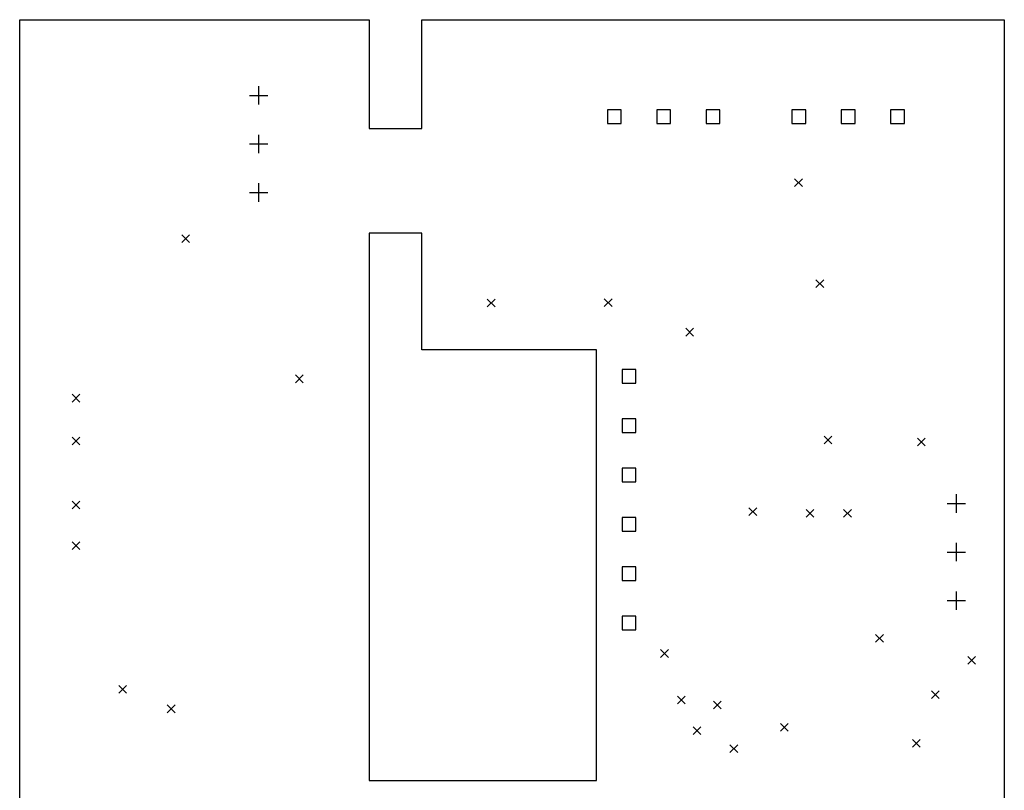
# Model space of a CAD drawing. Extents: x 3.47 to 5.51, y -4.69 to -2.01.
# Tile 3 of 3: x 3.51 to 5.51, y -3.57 to -2.01. Entities that reach past the tile are written whole.
import ezdxf

# ---------------------------------------------------------------- set-up
doc = ezdxf.new("R2010")
doc.units = 0
doc.header["$MEASUREMENT"] = 0
doc.layers.add('BLACK', color=7, linetype='CONTINUOUS')

msp = doc.modelspace()

# ---------------------------------------------------------------- linework, layer by layer
at = {"layer": 'BLACK', "linetype": 'CONTINUOUS'}
for p, q in [((3.51181, -2.00787), (4.22047, -2.00787)), ((3.51181, -4.05512), (3.51181, -2.00787)), ((4.22047, -2.00787), (4.22047, -2.22835)), ((4.32677, -2.00787), (5.50787, -2.00787)), ((4.32677, -2.22835), (4.32677, -2.00787)), ((5.50787, -2.00787), (5.50787, -3.87894)), ((3.99606, -2.14272), (3.99606, -2.18012)), ((3.97736, -2.16142), (4.01476, -2.16142)), ((4.73124, -2.1908), (4.7034, -2.1908)), ((4.7034, -2.1908), (4.7034, -2.21864)), ((4.73124, -2.21864), (4.73124, -2.1908)), ((4.83124, -2.1908), (4.8034, -2.1908)), ((4.8034, -2.1908), (4.8034, -2.21864)), ((4.83124, -2.21864), (4.83124, -2.1908)), ((4.93124, -2.1908), (4.9034, -2.1908)), ((4.9034, -2.1908), (4.9034, -2.21864)), ((4.93124, -2.21864), (4.93124, -2.1908)), ((5.10526, -2.1908), (5.07742, -2.1908)), ((5.07742, -2.1908), (5.07742, -2.21864)), ((5.10526, -2.21864), (5.10526, -2.1908)), ((5.20526, -2.1908), (5.17742, -2.1908)), ((5.17742, -2.1908), (5.17742, -2.21864)), ((5.20526, -2.21864), (5.20526, -2.1908)), ((5.30526, -2.1908), (5.27742, -2.1908)), ((5.27742, -2.1908), (5.27742, -2.21864)), ((5.30526, -2.21864), (5.30526, -2.1908)), ((4.22047, -2.22835), (4.32677, -2.22835)), ((4.7034, -2.21864), (4.73124, -2.21864)), ((4.8034, -2.21864), (4.83124, -2.21864)), ((4.9034, -2.21864), (4.93124, -2.21864)), ((5.07742, -2.21864), (5.10526, -2.21864)), ((5.17742, -2.21864), (5.20526, -2.21864)), ((5.27742, -2.21864), (5.30526, -2.21864)), ((3.99606, -2.24114), (3.99606, -2.27854)), ((3.97736, -2.25984), (4.01476, -2.25984)), ((5.08268, -2.33071), (5.09843, -2.34646)), ((5.09843, -2.33071), (5.08268, -2.34646)), ((3.99606, -2.33957), (3.99606, -2.37697)), ((3.97736, -2.35827), (4.01476, -2.35827)), ((3.84055, -2.4439), (3.8563, -2.45965)), ((3.8563, -2.4439), (3.84055, -2.45965)), ((4.22047, -2.44094), (4.22047, -3.55118)), ((4.32677, -2.44094), (4.22047, -2.44094)), ((4.32677, -2.67717), (4.32677, -2.44094)), ((5.12598, -2.53543), (5.14173, -2.55118)), ((5.14173, -2.53543), (5.12598, -2.55118)), ((4.45965, -2.5748), (4.47539, -2.59055)), ((4.47539, -2.5748), (4.45965, -2.59055)), ((4.69685, -2.57382), (4.7126, -2.58957)), ((4.7126, -2.57382), (4.69685, -2.58957)), ((4.8622, -2.63386), (4.87795, -2.64961)), ((4.87795, -2.63386), (4.8622, -2.64961)), ((4.6811, -2.67717), (4.32677, -2.67717)), ((4.6811, -3.55118), (4.6811, -2.67717)), ((4.07087, -2.72835), (4.08661, -2.74409)), ((4.08661, -2.72835), (4.07087, -2.74409)), ((4.76097, -2.71738), (4.73313, -2.71738)), ((4.73313, -2.71738), (4.73313, -2.74522)), ((4.76097, -2.74522), (4.76097, -2.71738)), ((4.73313, -2.74522), (4.76097, -2.74522)), ((3.61811, -2.76772), (3.63386, -2.78346)), ((3.63386, -2.76772), (3.61811, -2.78346)), ((4.76097, -2.81738), (4.73313, -2.81738)), ((4.73313, -2.81738), (4.73313, -2.84522)), ((4.76097, -2.84522), (4.76097, -2.81738)), ((3.61811, -2.85433), (3.63386, -2.87008)), ((3.63386, -2.85433), (3.61811, -2.87008)), ((4.73313, -2.84522), (4.76097, -2.84522)), ((5.14272, -2.85236), (5.15846, -2.86811)), ((5.15846, -2.85236), (5.14272, -2.86811)), ((5.33169, -2.8563), (5.34744, -2.87205)), ((5.34744, -2.8563), (5.33169, -2.87205)), ((4.76097, -2.91738), (4.73313, -2.91738)), ((4.73313, -2.91738), (4.73313, -2.94522)), ((4.76097, -2.94522), (4.76097, -2.91738)), ((4.73313, -2.94522), (4.76097, -2.94522)), ((5.41043, -2.97047), (5.41043, -3.00787)), ((3.61811, -2.98425), (3.63386, -3)), ((3.63386, -2.98425), (3.61811, -3)), ((5.39173, -2.98917), (5.42913, -2.98917)), ((4.99016, -2.99803), (5.00591, -3.01378)), ((5.00591, -2.99803), (4.99016, -3.01378)), ((5.1063, -3.00098), (5.12205, -3.01673)), ((5.12205, -3.00098), (5.1063, -3.01673)), ((5.18209, -3.00098), (5.19783, -3.01673)), ((5.19783, -3.00098), (5.18209, -3.01673)), ((4.76097, -3.01738), (4.73313, -3.01738)), ((4.73313, -3.01738), (4.73313, -3.04522)), ((4.76097, -3.04522), (4.76097, -3.01738)), ((4.73313, -3.04522), (4.76097, -3.04522)), ((3.61811, -3.06693), (3.63386, -3.08268)), ((3.63386, -3.06693), (3.61811, -3.08268)), ((5.41043, -3.0689), (5.41043, -3.1063)), ((5.39173, -3.0876), (5.42913, -3.0876)), ((4.76097, -3.11738), (4.73313, -3.11738)), ((4.73313, -3.11738), (4.73313, -3.14522)), ((4.76097, -3.14522), (4.76097, -3.11738)), ((4.73313, -3.14522), (4.76097, -3.14522)), ((5.41043, -3.16732), (5.41043, -3.20472)), ((5.39173, -3.18602), (5.42913, -3.18602)), ((4.76097, -3.21738), (4.73313, -3.21738)), ((4.73313, -3.21738), (4.73313, -3.24522)), ((4.76097, -3.24522), (4.76097, -3.21738)), ((4.73313, -3.24522), (4.76097, -3.24522)), ((5.24705, -3.25492), (5.2628, -3.27067)), ((5.2628, -3.25492), (5.24705, -3.27067)), ((4.81102, -3.28543), (4.82677, -3.30118)), ((4.82677, -3.28543), (4.81102, -3.30118)), ((5.43406, -3.29921), (5.4498, -3.31496)), ((5.4498, -3.29921), (5.43406, -3.31496)), ((3.7126, -3.35827), (3.72835, -3.37402)), ((3.72835, -3.35827), (3.7126, -3.37402)), ((5.36024, -3.36909), (5.37598, -3.38484)), ((5.37598, -3.36909), (5.36024, -3.38484)), ((4.84547, -3.37992), (4.86122, -3.39567)), ((4.86122, -3.37992), (4.84547, -3.39567)), ((4.91831, -3.38976), (4.93406, -3.40551)), ((4.93406, -3.38976), (4.91831, -3.40551)), ((3.81102, -3.39764), (3.82677, -3.41339)), ((3.82677, -3.39764), (3.81102, -3.41339)), ((4.87697, -3.44193), (4.89272, -3.45768)), ((4.89272, -3.44193), (4.87697, -3.45768)), ((5.05413, -3.43504), (5.06988, -3.45079)), ((5.06988, -3.43504), (5.05413, -3.45079)), ((5.32185, -3.46752), (5.3376, -3.48327)), ((5.3376, -3.46752), (5.32185, -3.48327)), ((4.95177, -3.47835), (4.96752, -3.49409)), ((4.96752, -3.47835), (4.95177, -3.49409)), ((4.22047, -3.55118), (4.6811, -3.55118))]:
    msp.add_line(p, q, dxfattribs=at)

doc.saveas('drawing.dxf')
